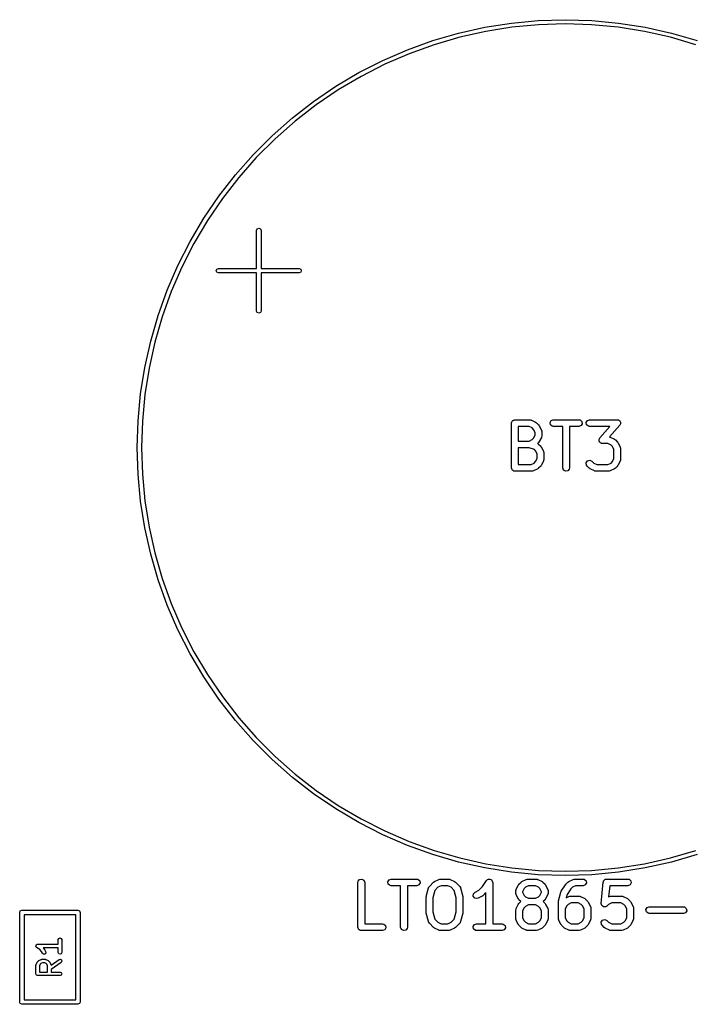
# Model space of a CAD drawing. Extents: x 0.07 to 2.33, y 0.11 to 1.81.
# Tile 6 of 7: x 1.17 to 1.76, y 0.95 to 1.81. Entities that reach past the tile are written whole.
import ezdxf

# ---------------------------------------------------------------- set-up
doc = ezdxf.new("R2010")
doc.units = 0
doc.header["$MEASUREMENT"] = 0
doc.layers.add('BLACK', color=7, linetype='CONTINUOUS')

msp = doc.modelspace()

# ---------------------------------------------------------------- linework, layer by layer
at = {"layer": 'BLACK', "linetype": 'CONTINUOUS'}
for p, q in [((1.5823, 1.80633), (1.60563, 1.81003)), ((1.60563, 1.81003), (1.62915, 1.81225)), ((1.62938, 1.80851), (1.6061, 1.80631)), ((1.62915, 1.81225), (1.65276, 1.81299)), ((1.65276, 1.80925), (1.62938, 1.80851)), ((1.65276, 1.81299), (1.67636, 1.81225)), ((1.67613, 1.80851), (1.65276, 1.80925)), ((1.69941, 1.80631), (1.67613, 1.80851)), ((1.67636, 1.81225), (1.69988, 1.81003)), ((1.69988, 1.81003), (1.72321, 1.80633)), ((1.53657, 1.79459), (1.55925, 1.80118)), ((1.55925, 1.80118), (1.5823, 1.80633)), ((1.58301, 1.80265), (1.56018, 1.79755)), ((1.6061, 1.80631), (1.58301, 1.80265)), ((1.72251, 1.80265), (1.69941, 1.80631)), ((1.74533, 1.79755), (1.72251, 1.80265)), ((1.72321, 1.80633), (1.74626, 1.80118)), ((1.74626, 1.80118), (1.76894, 1.79459)), ((1.51435, 1.78659), (1.53657, 1.79459)), ((1.53773, 1.79103), (1.51573, 1.78311)), ((1.56018, 1.79755), (1.53773, 1.79103)), ((1.76778, 1.79103), (1.74533, 1.79755)), ((1.49267, 1.77721), (1.51435, 1.78659)), ((1.51573, 1.78311), (1.49426, 1.77382)), ((1.47162, 1.76649), (1.49267, 1.77721)), ((1.49426, 1.77382), (1.47343, 1.7632)), ((1.45129, 1.75446), (1.47162, 1.76649)), ((1.47343, 1.7632), (1.4533, 1.7513)), ((1.43176, 1.74119), (1.45129, 1.75446)), ((1.4533, 1.7513), (1.43396, 1.73816)), ((1.41309, 1.72671), (1.43176, 1.74119)), ((1.43396, 1.73816), (1.41548, 1.72382)), ((1.39538, 1.71109), (1.41309, 1.72671)), ((1.41548, 1.72382), (1.39794, 1.70836)), ((1.37868, 1.69439), (1.39538, 1.71109)), ((1.39794, 1.70836), (1.38141, 1.69182)), ((1.36306, 1.67667), (1.37868, 1.69439)), ((1.38141, 1.69182), (1.36594, 1.67428)), ((1.34858, 1.65801), (1.36306, 1.67667)), ((1.36594, 1.67428), (1.35161, 1.6558)), ((1.3353, 1.63847), (1.34858, 1.65801)), ((1.35161, 1.6558), (1.33846, 1.63646)), ((1.32328, 1.61814), (1.3353, 1.63847)), ((1.33846, 1.63646), (1.32656, 1.61634)), ((1.3816, 1.62785), (1.38218, 1.62925)), ((1.3816, 1.59439), (1.3816, 1.62785)), ((1.38218, 1.62925), (1.38357, 1.62982)), ((1.38357, 1.62982), (1.38496, 1.62925)), ((1.38496, 1.62925), (1.38554, 1.62785)), ((1.38554, 1.62785), (1.38554, 1.59439)), ((1.31256, 1.59709), (1.32328, 1.61814)), ((1.32656, 1.61634), (1.31594, 1.5955)), ((1.30317, 1.57542), (1.31256, 1.59709)), ((1.31594, 1.5955), (1.30666, 1.57404)), ((1.34617, 1.59242), (1.34675, 1.59381)), ((1.34675, 1.59103), (1.34617, 1.59242)), ((1.34675, 1.59381), (1.34814, 1.59439)), ((1.34814, 1.59439), (1.3816, 1.59439)), ((1.38554, 1.59439), (1.41901, 1.59439)), ((1.41901, 1.59439), (1.4204, 1.59381)), ((1.4204, 1.59381), (1.42097, 1.59242)), ((1.42097, 1.59242), (1.4204, 1.59103)), ((1.34814, 1.59045), (1.34675, 1.59103)), ((1.3816, 1.59045), (1.34814, 1.59045)), ((1.3816, 1.55699), (1.3816, 1.59045)), ((1.41901, 1.59045), (1.38554, 1.59045)), ((1.38554, 1.59045), (1.38554, 1.55699)), ((1.4204, 1.59103), (1.41901, 1.59045)), ((1.29517, 1.55319), (1.30317, 1.57542)), ((1.30666, 1.57404), (1.29874, 1.55204)), ((1.28858, 1.53051), (1.29517, 1.55319)), ((1.29874, 1.55204), (1.29221, 1.52958)), ((1.38218, 1.5556), (1.3816, 1.55699)), ((1.38357, 1.55502), (1.38218, 1.5556)), ((1.38496, 1.5556), (1.38357, 1.55502)), ((1.38554, 1.55699), (1.38496, 1.5556)), ((1.28343, 1.50746), (1.28858, 1.53051)), ((1.29221, 1.52958), (1.28711, 1.50676)), ((1.27974, 1.48413), (1.28343, 1.50746)), ((1.28711, 1.50676), (1.28345, 1.48366)), ((1.27751, 1.46062), (1.27974, 1.48413)), ((1.28345, 1.48366), (1.28125, 1.46038)), ((1.27677, 1.43701), (1.27751, 1.46062)), ((1.28125, 1.46038), (1.28052, 1.43701)), ((1.60575, 1.45857), (1.60581, 1.45895)), ((1.60575, 1.4192), (1.60575, 1.45857)), ((1.60579, 1.45908), (1.60586, 1.45919)), ((1.60581, 1.45895), (1.60579, 1.45908)), ((1.60586, 1.45919), (1.60592, 1.45958)), ((1.60592, 1.45958), (1.60642, 1.46017)), ((1.60642, 1.46017), (1.6068, 1.46083)), ((1.6068, 1.46083), (1.60705, 1.46092)), ((1.60705, 1.46092), (1.60722, 1.46112)), ((1.60722, 1.46112), (1.60798, 1.46126)), ((1.60798, 1.46126), (1.6087, 1.46152)), ((1.6087, 1.46152), (1.62182, 1.46152)), ((1.61165, 1.45561), (1.61165, 1.44277)), ((1.62113, 1.45561), (1.61165, 1.45561)), ((1.62382, 1.45427), (1.62113, 1.45561)), ((1.62182, 1.46152), (1.62283, 1.46134)), ((1.62283, 1.46134), (1.62297, 1.46123)), ((1.62297, 1.46123), (1.62314, 1.46121)), ((1.62314, 1.46121), (1.62689, 1.45933)), ((1.62502, 1.45307), (1.62382, 1.45427)), ((1.62689, 1.45933), (1.6276, 1.45881)), ((1.6276, 1.45881), (1.62766, 1.45878)), ((1.62766, 1.45878), (1.62953, 1.45691)), ((1.62953, 1.45691), (1.63004, 1.45618)), ((1.63004, 1.45618), (1.63009, 1.45614)), ((1.63009, 1.45614), (1.63196, 1.45239)), ((1.63954, 1.45908), (1.64055, 1.46083)), ((1.63989, 1.45709), (1.63954, 1.45908)), ((1.64143, 1.45579), (1.63989, 1.45709)), ((1.64055, 1.46083), (1.64244, 1.46152)), ((1.64244, 1.45561), (1.64143, 1.45579)), ((1.64244, 1.46152), (1.66494, 1.46152)), ((1.65074, 1.45561), (1.64244, 1.45561)), ((1.65074, 1.4192), (1.65074, 1.45561)), ((1.66494, 1.45561), (1.65665, 1.45561)), ((1.65665, 1.45561), (1.65665, 1.4192)), ((1.66494, 1.46152), (1.66595, 1.46134)), ((1.66684, 1.45631), (1.66494, 1.45561)), ((1.66595, 1.46134), (1.6675, 1.46004)), ((1.66785, 1.45805), (1.66684, 1.45631)), ((1.6675, 1.46004), (1.66785, 1.45805)), ((1.67141, 1.45908), (1.67242, 1.46083)), ((1.67176, 1.45709), (1.67141, 1.45908)), ((1.67331, 1.45579), (1.67176, 1.45709)), ((1.67242, 1.46083), (1.67432, 1.46152)), ((1.67432, 1.45561), (1.67331, 1.45579)), ((1.67432, 1.46152), (1.69869, 1.46152)), ((1.69218, 1.45561), (1.67432, 1.45561)), ((1.68334, 1.44551), (1.69218, 1.45561)), ((1.70091, 1.45662), (1.69195, 1.44639)), ((1.69869, 1.46152), (1.69912, 1.46144)), ((1.69912, 1.46144), (1.69926, 1.46146)), ((1.69926, 1.46146), (1.69937, 1.4614)), ((1.69937, 1.4614), (1.6997, 1.46134)), ((1.6997, 1.46134), (1.70031, 1.46083)), ((1.70031, 1.46083), (1.70099, 1.46042)), ((1.7012, 1.45737), (1.70091, 1.45662)), ((1.70099, 1.46042), (1.70106, 1.4602)), ((1.70106, 1.4602), (1.70124, 1.46004)), ((1.7016, 1.45805), (1.7012, 1.45737)), ((1.70124, 1.46004), (1.70138, 1.45926)), ((1.70138, 1.45926), (1.70164, 1.45851)), ((1.70164, 1.45851), (1.70155, 1.45829)), ((1.70155, 1.45829), (1.7016, 1.45805)), ((1.62382, 1.44412), (1.62502, 1.44532)), ((1.62637, 1.45037), (1.62502, 1.45307)), ((1.62502, 1.44532), (1.62637, 1.44802)), ((1.62637, 1.44802), (1.62637, 1.45037)), ((1.63196, 1.446), (1.63009, 1.44225)), ((1.63196, 1.45239), (1.63225, 1.45141)), ((1.63198, 1.44617), (1.63196, 1.446)), ((1.6321, 1.44631), (1.63198, 1.44617)), ((1.63227, 1.44732), (1.6321, 1.44631)), ((1.63225, 1.45141), (1.63221, 1.45123)), ((1.63221, 1.45123), (1.63227, 1.45107)), ((1.63227, 1.45107), (1.63227, 1.44732)), ((1.68266, 1.44408), (1.68305, 1.44477)), ((1.68305, 1.44477), (1.68334, 1.44551)), ((1.69195, 1.44639), (1.6922, 1.44634)), ((1.6922, 1.44634), (1.69233, 1.44623)), ((1.69233, 1.44623), (1.69251, 1.44621)), ((1.69251, 1.44621), (1.69626, 1.44434)), ((1.27751, 1.4134), (1.27677, 1.43701)), ((1.28052, 1.43701), (1.28125, 1.41363)), ((1.61165, 1.44277), (1.62113, 1.44277)), ((1.61165, 1.43687), (1.61165, 1.42215)), ((1.62134, 1.43687), (1.61165, 1.43687)), ((1.62113, 1.44277), (1.62382, 1.44412)), ((1.62585, 1.43536), (1.62134, 1.43687)), ((1.62953, 1.44148), (1.62865, 1.4406)), ((1.62865, 1.4406), (1.62928, 1.44026)), ((1.62928, 1.44026), (1.62937, 1.44011)), ((1.62937, 1.44011), (1.62953, 1.44003)), ((1.62956, 1.44154), (1.62953, 1.44148)), ((1.62953, 1.44003), (1.63141, 1.43816)), ((1.63009, 1.44225), (1.62956, 1.44154)), ((1.63141, 1.43816), (1.63192, 1.43744)), ((1.63192, 1.43744), (1.63196, 1.43739)), ((1.63196, 1.43739), (1.63384, 1.43364)), ((1.68261, 1.44363), (1.6827, 1.44385)), ((1.68287, 1.44288), (1.68261, 1.44363)), ((1.6827, 1.44385), (1.68266, 1.44408)), ((1.68301, 1.44209), (1.68287, 1.44288)), ((1.68319, 1.44194), (1.68301, 1.44209)), ((1.68326, 1.44172), (1.68319, 1.44194)), ((1.68394, 1.44131), (1.68326, 1.44172)), ((1.68455, 1.44079), (1.68394, 1.44131)), ((1.68489, 1.44074), (1.68455, 1.44079)), ((1.68499, 1.44067), (1.68489, 1.44074)), ((1.68513, 1.44069), (1.68499, 1.44067)), ((1.68556, 1.44062), (1.68513, 1.44069)), ((1.69049, 1.44062), (1.68556, 1.44062)), ((1.69319, 1.43927), (1.69049, 1.44062)), ((1.69439, 1.43807), (1.69319, 1.43927)), ((1.69573, 1.43537), (1.69439, 1.43807)), ((1.69626, 1.44434), (1.69697, 1.44381)), ((1.69697, 1.44381), (1.69703, 1.44378)), ((1.69703, 1.44378), (1.6989, 1.44191)), ((1.6989, 1.44191), (1.69941, 1.44118)), ((1.69941, 1.44118), (1.69945, 1.44114)), ((1.69945, 1.44114), (1.70133, 1.43739)), ((1.70133, 1.43739), (1.70162, 1.43641)), ((1.70162, 1.43641), (1.70158, 1.43624)), ((1.70158, 1.43624), (1.70164, 1.43607)), ((1.70164, 1.43607), (1.70164, 1.4267)), ((1.62689, 1.43432), (1.62585, 1.43536)), ((1.62824, 1.43162), (1.62689, 1.43432)), ((1.62689, 1.4247), (1.62824, 1.42739)), ((1.62824, 1.42739), (1.62824, 1.43162)), ((1.63384, 1.43364), (1.63413, 1.43266)), ((1.63413, 1.43266), (1.63409, 1.43249)), ((1.63409, 1.43249), (1.63415, 1.43232)), ((1.63415, 1.43232), (1.63415, 1.4267)), ((1.69439, 1.4247), (1.69573, 1.42739)), ((1.69573, 1.42739), (1.69573, 1.43537)), ((1.60601, 1.41848), (1.60575, 1.4192)), ((1.61165, 1.42215), (1.623, 1.42215)), ((1.623, 1.42215), (1.6257, 1.4235)), ((1.6257, 1.4235), (1.62689, 1.4247)), ((1.62953, 1.41898), (1.62881, 1.41848)), ((1.63141, 1.42086), (1.62953, 1.41898)), ((1.63144, 1.42092), (1.63141, 1.42086)), ((1.63196, 1.42163), (1.63144, 1.42092)), ((1.63384, 1.42538), (1.63196, 1.42163)), ((1.63386, 1.42555), (1.63384, 1.42538)), ((1.63397, 1.42569), (1.63386, 1.42555)), ((1.63415, 1.4267), (1.63397, 1.42569)), ((1.65143, 1.4173), (1.65074, 1.4192)), ((1.65665, 1.4192), (1.65647, 1.41819)), ((1.67146, 1.42371), (1.67262, 1.42537)), ((1.67164, 1.4217), (1.67146, 1.42371)), ((1.67223, 1.42086), (1.67164, 1.4217)), ((1.6741, 1.41898), (1.67223, 1.42086)), ((1.67262, 1.42537), (1.67457, 1.42589)), ((1.67416, 1.41896), (1.6741, 1.41898)), ((1.67487, 1.41843), (1.67416, 1.41896)), ((1.67457, 1.42589), (1.6764, 1.42504)), ((1.6764, 1.42504), (1.67794, 1.4235)), ((1.67794, 1.4235), (1.68064, 1.42215)), ((1.68064, 1.42215), (1.69049, 1.42215)), ((1.69049, 1.42215), (1.69319, 1.4235)), ((1.69319, 1.4235), (1.69439, 1.4247)), ((1.69703, 1.41898), (1.6963, 1.41848)), ((1.6989, 1.42086), (1.69703, 1.41898)), ((1.69893, 1.42092), (1.6989, 1.42086)), ((1.69945, 1.42163), (1.69893, 1.42092)), ((1.70133, 1.42538), (1.69945, 1.42163)), ((1.70135, 1.42555), (1.70133, 1.42538)), ((1.70146, 1.42569), (1.70135, 1.42555)), ((1.70164, 1.4267), (1.70146, 1.42569)), ((1.27974, 1.38988), (1.27751, 1.4134)), ((1.28125, 1.41363), (1.28345, 1.39035)), ((1.60614, 1.41772), (1.60601, 1.41848)), ((1.60635, 1.41755), (1.60614, 1.41772)), ((1.60644, 1.4173), (1.60635, 1.41755)), ((1.6071, 1.41692), (1.60644, 1.4173)), ((1.60769, 1.41642), (1.6071, 1.41692)), ((1.60807, 1.41636), (1.60769, 1.41642)), ((1.60819, 1.41629), (1.60807, 1.41636)), ((1.60832, 1.41631), (1.60819, 1.41629)), ((1.6087, 1.41624), (1.60832, 1.41631)), ((1.6237, 1.41624), (1.6087, 1.41624)), ((1.62386, 1.41631), (1.6237, 1.41624)), ((1.62403, 1.41626), (1.62386, 1.41631)), ((1.62502, 1.41656), (1.62403, 1.41626)), ((1.62877, 1.41843), (1.62502, 1.41656)), ((1.62881, 1.41848), (1.62877, 1.41843)), ((1.65318, 1.41629), (1.65143, 1.4173)), ((1.65517, 1.41664), (1.65318, 1.41629)), ((1.65647, 1.41819), (1.65517, 1.41664)), ((1.67862, 1.41656), (1.67487, 1.41843)), ((1.67879, 1.41654), (1.67862, 1.41656)), ((1.67893, 1.41642), (1.67879, 1.41654)), ((1.67994, 1.41624), (1.67893, 1.41642)), ((1.69119, 1.41624), (1.67994, 1.41624)), ((1.69135, 1.41631), (1.69119, 1.41624)), ((1.69153, 1.41626), (1.69135, 1.41631)), ((1.69251, 1.41656), (1.69153, 1.41626)), ((1.69626, 1.41843), (1.69251, 1.41656)), ((1.6963, 1.41848), (1.69626, 1.41843)), ((1.28343, 1.36656), (1.27974, 1.38988)), ((1.28345, 1.39035), (1.28711, 1.36726)), ((1.28711, 1.36726), (1.29221, 1.34444)), ((1.28858, 1.3435), (1.28343, 1.36656)), ((1.29517, 1.32082), (1.28858, 1.3435)), ((1.29221, 1.34444), (1.29874, 1.32198)), ((1.30317, 1.2986), (1.29517, 1.32082)), ((1.29874, 1.32198), (1.30666, 1.29998)), ((1.31256, 1.27692), (1.30317, 1.2986)), ((1.30666, 1.29998), (1.31594, 1.27852)), ((1.32328, 1.25588), (1.31256, 1.27692)), ((1.31594, 1.27852), (1.32656, 1.25768)), ((1.3353, 1.23555), (1.32328, 1.25588)), ((1.32656, 1.25768), (1.33846, 1.23755)), ((1.33846, 1.23755), (1.35161, 1.21821)), ((1.34858, 1.21601), (1.3353, 1.23555)), ((1.36306, 1.19735), (1.34858, 1.21601)), ((1.35161, 1.21821), (1.36594, 1.19973)), ((1.37868, 1.17963), (1.36306, 1.19735)), ((1.36594, 1.19973), (1.38141, 1.18219)), ((1.39538, 1.16293), (1.37868, 1.17963)), ((1.38141, 1.18219), (1.39794, 1.16566)), ((1.41309, 1.14731), (1.39538, 1.16293)), ((1.39794, 1.16566), (1.41548, 1.15019)), ((1.43176, 1.13283), (1.41309, 1.14731)), ((1.41548, 1.15019), (1.43396, 1.13586)), ((1.43396, 1.13586), (1.4533, 1.12272)), ((1.45129, 1.11955), (1.43176, 1.13283)), ((1.47162, 1.10753), (1.45129, 1.11955)), ((1.4533, 1.12272), (1.47343, 1.11081)), ((1.49267, 1.09681), (1.47162, 1.10753)), ((1.47343, 1.11081), (1.49426, 1.1002)), ((1.49426, 1.1002), (1.51573, 1.09091)), ((1.51435, 1.08743), (1.49267, 1.09681)), ((1.51573, 1.09091), (1.53773, 1.08299)), ((1.53657, 1.07943), (1.51435, 1.08743)), ((1.53773, 1.08299), (1.56018, 1.07646)), ((1.74533, 1.07646), (1.76778, 1.08299)), ((1.55925, 1.07284), (1.53657, 1.07943)), ((1.5823, 1.06768), (1.55925, 1.07284)), ((1.56018, 1.07646), (1.58301, 1.07136)), ((1.72251, 1.07136), (1.74533, 1.07646)), ((1.74626, 1.07284), (1.72321, 1.06768)), ((1.76894, 1.07943), (1.74626, 1.07284)), ((1.60563, 1.06399), (1.5823, 1.06768)), ((1.58301, 1.07136), (1.6061, 1.0677)), ((1.6061, 1.0677), (1.62938, 1.0655)), ((1.62938, 1.0655), (1.65276, 1.06477)), ((1.65276, 1.06477), (1.67613, 1.0655)), ((1.67613, 1.0655), (1.69941, 1.0677)), ((1.69941, 1.0677), (1.72251, 1.07136)), ((1.72321, 1.06768), (1.69988, 1.06399)), ((1.47076, 1.05502), (1.47094, 1.05603)), ((1.47094, 1.05603), (1.47224, 1.05758)), ((1.47224, 1.05758), (1.47423, 1.05793)), ((1.47423, 1.05793), (1.47598, 1.05692)), ((1.47598, 1.05692), (1.47667, 1.05502)), ((1.49705, 1.05554), (1.49806, 1.05729)), ((1.49741, 1.05355), (1.49705, 1.05554)), ((1.49806, 1.05729), (1.49996, 1.05798)), ((1.49996, 1.05798), (1.52246, 1.05798)), ((1.52246, 1.05798), (1.52347, 1.0578)), ((1.52347, 1.0578), (1.52502, 1.0565)), ((1.52502, 1.0565), (1.52537, 1.05451)), ((1.53724, 1.05524), (1.53797, 1.05574)), ((1.53797, 1.05574), (1.53801, 1.05579)), ((1.53801, 1.05579), (1.54176, 1.05767)), ((1.54176, 1.05767), (1.54274, 1.05796)), ((1.54274, 1.05796), (1.54292, 1.05792)), ((1.54292, 1.05792), (1.54308, 1.05798)), ((1.54308, 1.05798), (1.55058, 1.05798)), ((1.55058, 1.05798), (1.55159, 1.0578)), ((1.55159, 1.0578), (1.55173, 1.05769)), ((1.55173, 1.05769), (1.5519, 1.05767)), ((1.5519, 1.05767), (1.55565, 1.05579)), ((1.55565, 1.05579), (1.55636, 1.05526)), ((1.58016, 1.05128), (1.58374, 1.05666)), ((1.58374, 1.05666), (1.58445, 1.0574)), ((1.58445, 1.0574), (1.58462, 1.05745)), ((1.58462, 1.05745), (1.58473, 1.05758)), ((1.58473, 1.05758), (1.58557, 1.05773)), ((1.58557, 1.05773), (1.58639, 1.05797)), ((1.58639, 1.05797), (1.58655, 1.0579)), ((1.58655, 1.0579), (1.58671, 1.05793)), ((1.58671, 1.05793), (1.58746, 1.0575)), ((1.58746, 1.0575), (1.58824, 1.05716)), ((1.58824, 1.05716), (1.58832, 1.05701)), ((1.58832, 1.05701), (1.58846, 1.05692)), ((1.58846, 1.05692), (1.58876, 1.05612)), ((1.58876, 1.05612), (1.58914, 1.05535)), ((1.62915, 1.06177), (1.60563, 1.06399)), ((1.61411, 1.05524), (1.61483, 1.05574)), ((1.61483, 1.05574), (1.61488, 1.05579)), ((1.61488, 1.05579), (1.61863, 1.05767)), ((1.61863, 1.05767), (1.61961, 1.05796)), ((1.61961, 1.05796), (1.61978, 1.05792)), ((1.61978, 1.05792), (1.61995, 1.05798)), ((1.61995, 1.05798), (1.62745, 1.05798)), ((1.62745, 1.05798), (1.62846, 1.0578)), ((1.62846, 1.0578), (1.62859, 1.05769)), ((1.62859, 1.05769), (1.62877, 1.05767)), ((1.62877, 1.05767), (1.63252, 1.05579)), ((1.65276, 1.06102), (1.62915, 1.06177)), ((1.63252, 1.05579), (1.63323, 1.05526)), ((1.67636, 1.06177), (1.65276, 1.06102)), ((1.65535, 1.05524), (1.65608, 1.05574)), ((1.65608, 1.05574), (1.65612, 1.05579)), ((1.65612, 1.05579), (1.65987, 1.05767)), ((1.65987, 1.05767), (1.66085, 1.05796)), ((1.66085, 1.05796), (1.66103, 1.05792)), ((1.66103, 1.05792), (1.66119, 1.05798)), ((1.66119, 1.05798), (1.66869, 1.05798)), ((1.66869, 1.05798), (1.6697, 1.0578)), ((1.6697, 1.0578), (1.67125, 1.0565)), ((1.67125, 1.0565), (1.6716, 1.05451)), ((1.69988, 1.06399), (1.67636, 1.06177)), ((1.68638, 1.05532), (1.68642, 1.05547)), ((1.68641, 1.05554), (1.68647, 1.05564)), ((1.68642, 1.05547), (1.68641, 1.05554)), ((1.68647, 1.05564), (1.68665, 1.05631)), ((1.68665, 1.05631), (1.6871, 1.05674)), ((1.6871, 1.05674), (1.68742, 1.05729)), ((1.68742, 1.05729), (1.6878, 1.05743)), ((1.6878, 1.05743), (1.6881, 1.05772)), ((1.6881, 1.05772), (1.68872, 1.05776)), ((1.68872, 1.05776), (1.68931, 1.05798)), ((1.68931, 1.05798), (1.70806, 1.05798)), ((1.70806, 1.05798), (1.70907, 1.0578)), ((1.70907, 1.0578), (1.71062, 1.0565)), ((1.71062, 1.0565), (1.71097, 1.05451)), ((1.47076, 1.01565), (1.47076, 1.05502)), ((1.47667, 1.05502), (1.47667, 1.01861)), ((1.49895, 1.05225), (1.49741, 1.05355)), ((1.49996, 1.05207), (1.49895, 1.05225)), ((1.50826, 1.05207), (1.49996, 1.05207)), ((1.50826, 1.01565), (1.50826, 1.05207)), ((1.52246, 1.05207), (1.51416, 1.05207)), ((1.51416, 1.05207), (1.51416, 1.01565)), ((1.52436, 1.05276), (1.52246, 1.05207)), ((1.52537, 1.05451), (1.52436, 1.05276)), ((1.53084, 1.04262), (1.53272, 1.05012)), ((1.53272, 1.05012), (1.53314, 1.05105)), ((1.53314, 1.05105), (1.53337, 1.05122)), ((1.53337, 1.05122), (1.5335, 1.05149)), ((1.5335, 1.05149), (1.53724, 1.05524)), ((1.53825, 1.04789), (1.53666, 1.04154)), ((1.54108, 1.05072), (1.53825, 1.04789)), ((1.54378, 1.05207), (1.54108, 1.05072)), ((1.54988, 1.05207), (1.54378, 1.05207)), ((1.55258, 1.05072), (1.54988, 1.05207)), ((1.55541, 1.04789), (1.55258, 1.05072)), ((1.557, 1.04154), (1.55541, 1.04789)), ((1.55636, 1.05526), (1.55642, 1.05524)), ((1.55642, 1.05524), (1.56017, 1.05149)), ((1.56017, 1.05149), (1.56076, 1.05065)), ((1.56076, 1.05065), (1.56078, 1.05036)), ((1.56078, 1.05036), (1.56094, 1.05012)), ((1.56094, 1.05012), (1.56282, 1.04262)), ((1.57363, 1.04642), (1.57695, 1.04808)), ((1.57695, 1.04808), (1.58016, 1.05128)), ((1.58914, 1.05535), (1.5891, 1.05518)), ((1.5891, 1.05518), (1.58915, 1.05502)), ((1.58915, 1.05502), (1.58915, 1.01861)), ((1.6095, 1.04753), (1.60967, 1.04854)), ((1.6095, 1.04565), (1.6095, 1.04753)), ((1.60967, 1.04854), (1.60979, 1.04867)), ((1.60979, 1.04867), (1.60981, 1.04885)), ((1.60981, 1.04885), (1.61168, 1.0526)), ((1.61168, 1.0526), (1.61221, 1.0533)), ((1.61221, 1.0533), (1.61224, 1.05336)), ((1.61224, 1.05336), (1.61411, 1.05524)), ((1.61675, 1.04953), (1.6154, 1.04683)), ((1.6154, 1.04683), (1.6154, 1.04635)), ((1.61795, 1.05072), (1.61675, 1.04953)), ((1.62064, 1.05207), (1.61795, 1.05072)), ((1.62675, 1.05207), (1.62064, 1.05207)), ((1.62945, 1.05072), (1.62675, 1.05207)), ((1.63064, 1.04953), (1.62945, 1.05072)), ((1.63199, 1.04683), (1.63064, 1.04953)), ((1.63199, 1.04635), (1.63199, 1.04683)), ((1.63323, 1.05526), (1.63328, 1.05524)), ((1.63328, 1.05524), (1.63516, 1.05336)), ((1.63516, 1.05336), (1.63567, 1.05264)), ((1.63567, 1.05264), (1.63571, 1.0526)), ((1.63571, 1.0526), (1.63759, 1.04885)), ((1.63759, 1.04885), (1.63788, 1.04786)), ((1.63788, 1.04786), (1.63784, 1.04769)), ((1.63784, 1.04769), (1.6379, 1.04753)), ((1.6379, 1.04753), (1.6379, 1.04565)), ((1.64895, 1.04637), (1.64936, 1.04727)), ((1.64936, 1.04729), (1.65311, 1.05291)), ((1.64936, 1.04727), (1.64936, 1.04729)), ((1.65311, 1.05291), (1.65342, 1.05324)), ((1.65342, 1.05324), (1.65348, 1.05336)), ((1.65348, 1.05336), (1.65535, 1.05524)), ((1.65786, 1.04939), (1.65456, 1.04444)), ((1.65919, 1.05072), (1.65786, 1.04939)), ((1.66189, 1.05207), (1.65919, 1.05072)), ((1.66869, 1.05207), (1.66189, 1.05207)), ((1.67059, 1.05276), (1.66869, 1.05207)), ((1.6716, 1.05451), (1.67059, 1.05276)), ((1.6845, 1.03657), (1.68638, 1.05532)), ((1.69199, 1.05207), (1.69101, 1.0423)), ((1.70806, 1.05207), (1.69199, 1.05207)), ((1.70996, 1.05276), (1.70806, 1.05207)), ((1.71097, 1.05451), (1.70996, 1.05276)), ((1.53076, 1.0419), (1.53086, 1.04248)), ((1.53076, 1.02878), (1.53076, 1.0419)), ((1.53086, 1.04248), (1.53084, 1.04262)), ((1.53666, 1.04154), (1.53666, 1.02914)), ((1.557, 1.02914), (1.557, 1.04154)), ((1.56282, 1.04262), (1.56286, 1.04203)), ((1.56286, 1.04203), (1.56291, 1.0419)), ((1.56291, 1.0419), (1.56291, 1.02878)), ((1.57212, 1.04293), (1.57224, 1.04495)), ((1.57333, 1.04131), (1.57212, 1.04293)), ((1.57224, 1.04495), (1.57363, 1.04642)), ((1.57529, 1.04084), (1.57333, 1.04131)), ((1.57627, 1.04113), (1.57529, 1.04084)), ((1.58002, 1.04301), (1.57627, 1.04113)), ((1.58007, 1.04306), (1.58002, 1.04301)), ((1.58079, 1.04356), (1.58007, 1.04306)), ((1.58325, 1.04602), (1.58079, 1.04356)), ((1.58325, 1.01861), (1.58325, 1.04602)), ((1.60956, 1.04548), (1.6095, 1.04565)), ((1.60952, 1.04531), (1.60956, 1.04548)), ((1.60981, 1.04433), (1.60952, 1.04531)), ((1.61168, 1.04058), (1.60981, 1.04433)), ((1.61173, 1.04054), (1.61168, 1.04058)), ((1.61224, 1.03981), (1.61173, 1.04054)), ((1.6139, 1.03815), (1.61224, 1.03981)), ((1.61224, 1.03649), (1.6139, 1.03815)), ((1.6154, 1.04635), (1.61675, 1.04365)), ((1.61675, 1.04365), (1.61795, 1.04245)), ((1.61795, 1.04245), (1.62064, 1.0411)), ((1.62064, 1.0411), (1.62675, 1.0411)), ((1.62675, 1.0411), (1.62945, 1.04245)), ((1.62945, 1.04245), (1.63064, 1.04365)), ((1.63064, 1.04365), (1.63199, 1.04635)), ((1.63516, 1.03981), (1.6335, 1.03815)), ((1.6335, 1.03815), (1.63516, 1.03649)), ((1.63519, 1.03987), (1.63516, 1.03981)), ((1.63571, 1.04058), (1.63519, 1.03987)), ((1.63759, 1.04433), (1.63571, 1.04058)), ((1.63761, 1.04451), (1.63759, 1.04433)), ((1.63772, 1.04464), (1.63761, 1.04451)), ((1.6379, 1.04565), (1.63772, 1.04464)), ((1.64699, 1.03815), (1.64709, 1.03873)), ((1.64699, 1.02315), (1.64699, 1.03815)), ((1.64708, 1.03887), (1.64895, 1.04637)), ((1.64709, 1.03873), (1.64708, 1.03887)), ((1.65456, 1.04444), (1.65383, 1.04152)), ((1.65383, 1.04152), (1.65612, 1.04267)), ((1.65612, 1.04267), (1.65711, 1.04296)), ((1.65711, 1.04296), (1.65728, 1.04292)), ((1.65728, 1.04292), (1.65744, 1.04298)), ((1.65744, 1.04298), (1.66494, 1.04298)), ((1.66494, 1.04298), (1.66595, 1.0428)), ((1.66595, 1.0428), (1.66609, 1.04269)), ((1.66609, 1.04269), (1.66626, 1.04267)), ((1.66626, 1.04267), (1.67001, 1.04079)), ((1.67001, 1.04079), (1.67072, 1.04027)), ((1.67072, 1.04027), (1.67078, 1.04024)), ((1.67078, 1.04024), (1.67265, 1.03836)), ((1.67265, 1.03836), (1.67316, 1.03764)), ((1.69101, 1.0423), (1.69174, 1.04267)), ((1.69174, 1.04267), (1.69273, 1.04296)), ((1.69273, 1.04296), (1.6929, 1.04292)), ((1.6929, 1.04292), (1.69306, 1.04298)), ((1.69306, 1.04298), (1.70244, 1.04298)), ((1.70244, 1.04298), (1.70345, 1.0428)), ((1.70345, 1.0428), (1.70358, 1.04269)), ((1.70358, 1.04269), (1.70376, 1.04267)), ((1.70376, 1.04267), (1.70751, 1.04079)), ((1.70751, 1.04079), (1.70822, 1.04027)), ((1.70822, 1.04027), (1.70827, 1.04024)), ((1.70827, 1.04024), (1.71015, 1.03836)), ((1.71015, 1.03836), (1.71066, 1.03764)), ((1.17343, 1.02862), (1.174, 1.03001)), ((1.174, 1.03001), (1.17539, 1.03059)), ((1.17539, 1.03059), (1.22461, 1.03059)), ((1.22461, 1.03059), (1.226, 1.03001)), ((1.226, 1.03001), (1.22657, 1.02862)), ((1.6095, 1.03065), (1.60967, 1.03166)), ((1.6095, 1.02315), (1.6095, 1.03065)), ((1.60967, 1.03166), (1.60979, 1.0318)), ((1.60979, 1.0318), (1.60981, 1.03197)), ((1.60981, 1.03197), (1.61168, 1.03572)), ((1.61168, 1.03572), (1.61221, 1.03643)), ((1.61221, 1.03643), (1.61224, 1.03649)), ((1.61675, 1.03265), (1.6154, 1.02996)), ((1.6154, 1.02996), (1.6154, 1.02385)), ((1.61795, 1.03385), (1.61675, 1.03265)), ((1.62064, 1.0352), (1.61795, 1.03385)), ((1.62675, 1.0352), (1.62064, 1.0352)), ((1.62945, 1.03385), (1.62675, 1.0352)), ((1.63064, 1.03265), (1.62945, 1.03385)), ((1.63199, 1.02996), (1.63064, 1.03265)), ((1.63199, 1.02385), (1.63199, 1.02996)), ((1.63516, 1.03649), (1.63567, 1.03577)), ((1.63567, 1.03577), (1.63571, 1.03572)), ((1.63571, 1.03572), (1.63759, 1.03197)), ((1.63759, 1.03197), (1.63788, 1.03099)), ((1.63788, 1.03099), (1.63784, 1.03082)), ((1.63784, 1.03082), (1.6379, 1.03065)), ((1.6379, 1.03065), (1.6379, 1.02315)), ((1.65425, 1.03453), (1.6529, 1.03183)), ((1.6529, 1.03183), (1.6529, 1.02385)), ((1.65544, 1.03572), (1.65425, 1.03453)), ((1.65814, 1.03707), (1.65544, 1.03572)), ((1.66424, 1.03707), (1.65814, 1.03707)), ((1.66694, 1.03572), (1.66424, 1.03707)), ((1.66814, 1.03453), (1.66694, 1.03572)), ((1.66949, 1.03183), (1.66814, 1.03453)), ((1.66949, 1.02385), (1.66949, 1.03183)), ((1.67316, 1.03764), (1.67321, 1.0376)), ((1.67321, 1.0376), (1.67508, 1.03385)), ((1.67508, 1.03385), (1.67537, 1.03286)), ((1.67537, 1.03286), (1.67533, 1.03269)), ((1.67533, 1.03269), (1.67539, 1.03253)), ((1.67539, 1.03253), (1.67539, 1.02315)), ((1.68451, 1.03655), (1.6845, 1.03657)), ((1.6845, 1.03653), (1.68451, 1.03655)), ((1.68475, 1.03557), (1.6845, 1.03653)), ((1.685, 1.03461), (1.68475, 1.03557)), ((1.68502, 1.0346), (1.685, 1.03461)), ((1.68502, 1.03458), (1.68502, 1.0346)), ((1.68583, 1.03401), (1.68502, 1.03458)), ((1.68664, 1.03343), (1.68583, 1.03401)), ((1.68666, 1.03344), (1.68664, 1.03343)), ((1.68667, 1.03342), (1.68666, 1.03344)), ((1.68766, 1.03351), (1.68667, 1.03342)), ((1.68865, 1.03359), (1.68766, 1.03351)), ((1.68867, 1.0336), (1.68865, 1.03359)), ((1.68869, 1.0336), (1.68867, 1.0336)), ((1.68953, 1.03419), (1.68869, 1.0336)), ((1.69106, 1.03572), (1.68953, 1.03419)), ((1.69376, 1.03707), (1.69106, 1.03572)), ((1.70174, 1.03707), (1.69376, 1.03707)), ((1.70444, 1.03572), (1.70174, 1.03707)), ((1.70563, 1.03453), (1.70444, 1.03572)), ((1.70698, 1.03183), (1.70563, 1.03453)), ((1.70698, 1.02385), (1.70698, 1.03183)), ((1.71066, 1.03764), (1.7107, 1.0376)), ((1.7107, 1.0376), (1.71258, 1.03385)), ((1.71258, 1.03385), (1.71287, 1.03286)), ((1.71287, 1.03286), (1.71283, 1.03269)), ((1.71283, 1.03269), (1.71289, 1.03253)), ((1.71289, 1.03253), (1.71289, 1.02315)), ((1.7239, 1.03117), (1.72491, 1.03291)), ((1.72425, 1.02918), (1.7239, 1.03117)), ((1.72491, 1.03291), (1.72681, 1.03361)), ((1.72681, 1.03361), (1.75681, 1.03361)), ((1.75681, 1.03361), (1.75782, 1.03343)), ((1.75782, 1.03343), (1.75936, 1.03213)), ((1.75971, 1.03014), (1.7587, 1.02839)), ((1.75936, 1.03213), (1.75971, 1.03014)), ((1.17343, 0.949882), (1.17343, 1.02862)), ((1.17736, 1.02665), (1.17736, 0.95185)), ((1.22264, 1.02665), (1.17736, 1.02665)), ((1.22264, 0.95185), (1.22264, 1.02665)), ((1.22657, 1.02862), (1.22657, 0.949882)), ((1.5308, 1.02865), (1.53076, 1.02878)), ((1.53084, 1.02806), (1.5308, 1.02865)), ((1.53272, 1.02056), (1.53084, 1.02806)), ((1.53666, 1.02914), (1.53825, 1.02279)), ((1.53825, 1.02279), (1.54108, 1.01996)), ((1.55258, 1.01996), (1.55541, 1.02279)), ((1.55541, 1.02279), (1.557, 1.02914)), ((1.56282, 1.02806), (1.56094, 1.02056)), ((1.56291, 1.02878), (1.56281, 1.0282)), ((1.56281, 1.0282), (1.56282, 1.02806)), ((1.60956, 1.02299), (1.6095, 1.02315)), ((1.60952, 1.02282), (1.60956, 1.02299)), ((1.60981, 1.02183), (1.60952, 1.02282)), ((1.61168, 1.01808), (1.60981, 1.02183)), ((1.6154, 1.02385), (1.61675, 1.02115)), ((1.61675, 1.02115), (1.61795, 1.01996)), ((1.62945, 1.01996), (1.63064, 1.02115)), ((1.63064, 1.02115), (1.63199, 1.02385)), ((1.63759, 1.02183), (1.63571, 1.01808)), ((1.63761, 1.02201), (1.63759, 1.02183)), ((1.63772, 1.02214), (1.63761, 1.02201)), ((1.6379, 1.02315), (1.63772, 1.02214)), ((1.64705, 1.02299), (1.64699, 1.02315)), ((1.64701, 1.02282), (1.64705, 1.02299)), ((1.6473, 1.02183), (1.64701, 1.02282)), ((1.64918, 1.01808), (1.6473, 1.02183)), ((1.6529, 1.02385), (1.65425, 1.02115)), ((1.65425, 1.02115), (1.65544, 1.01996)), ((1.66694, 1.01996), (1.66814, 1.02115)), ((1.66814, 1.02115), (1.66949, 1.02385)), ((1.67508, 1.02183), (1.67321, 1.01808)), ((1.6751, 1.02201), (1.67508, 1.02183)), ((1.67522, 1.02214), (1.6751, 1.02201)), ((1.67539, 1.02315), (1.67522, 1.02214)), ((1.68459, 1.02017), (1.68575, 1.02182)), ((1.68575, 1.02182), (1.6877, 1.02235)), ((1.6877, 1.02235), (1.68953, 1.02149)), ((1.68953, 1.02149), (1.69106, 1.01996)), ((1.70444, 1.01996), (1.70563, 1.02115)), ((1.70563, 1.02115), (1.70698, 1.02385)), ((1.71258, 1.02183), (1.7107, 1.01808)), ((1.7126, 1.02201), (1.71258, 1.02183)), ((1.71271, 1.02214), (1.7126, 1.02201)), ((1.71289, 1.02315), (1.71271, 1.02214)), ((1.7258, 1.02788), (1.72425, 1.02918)), ((1.72681, 1.0277), (1.7258, 1.02788)), ((1.75681, 1.0277), (1.72681, 1.0277)), ((1.7587, 1.02839), (1.75681, 1.0277)), ((1.47103, 1.01493), (1.47076, 1.01565)), ((1.47116, 1.01418), (1.47103, 1.01493)), ((1.47136, 1.01401), (1.47116, 1.01418)), ((1.47145, 1.01376), (1.47136, 1.01401)), ((1.47212, 1.01337), (1.47145, 1.01376)), ((1.47271, 1.01288), (1.47212, 1.01337)), ((1.47309, 1.01281), (1.47271, 1.01288)), ((1.4732, 1.01275), (1.47309, 1.01281)), ((1.47333, 1.01277), (1.4732, 1.01275)), ((1.47372, 1.0127), (1.47333, 1.01277)), ((1.49246, 1.0127), (1.47372, 1.0127)), ((1.47667, 1.01861), (1.49246, 1.01861)), ((1.49246, 1.01861), (1.49347, 1.01843)), ((1.49436, 1.01339), (1.49246, 1.0127)), ((1.49347, 1.01843), (1.49502, 1.01713)), ((1.49537, 1.01514), (1.49436, 1.01339)), ((1.49502, 1.01713), (1.49537, 1.01514)), ((1.50895, 1.01376), (1.50826, 1.01565)), ((1.5107, 1.01275), (1.50895, 1.01376)), ((1.51269, 1.0131), (1.5107, 1.01275)), ((1.51399, 1.01464), (1.51269, 1.0131)), ((1.51416, 1.01565), (1.51399, 1.01464)), ((1.53288, 1.02032), (1.53272, 1.02056)), ((1.53291, 1.02003), (1.53288, 1.02032)), ((1.5335, 1.01919), (1.53291, 1.02003)), ((1.53724, 1.01544), (1.5335, 1.01919)), ((1.5373, 1.01541), (1.53724, 1.01544)), ((1.53801, 1.01489), (1.5373, 1.01541)), ((1.54176, 1.01301), (1.53801, 1.01489)), ((1.54108, 1.01996), (1.54378, 1.01861)), ((1.54194, 1.01299), (1.54176, 1.01301)), ((1.54207, 1.01288), (1.54194, 1.01299)), ((1.54308, 1.0127), (1.54207, 1.01288)), ((1.55058, 1.0127), (1.54308, 1.0127)), ((1.54378, 1.01861), (1.54988, 1.01861)), ((1.54988, 1.01861), (1.55258, 1.01996)), ((1.55075, 1.01276), (1.55058, 1.0127)), ((1.55092, 1.01272), (1.55075, 1.01276)), ((1.5519, 1.01301), (1.55092, 1.01272)), ((1.55565, 1.01489), (1.5519, 1.01301)), ((1.5557, 1.01493), (1.55565, 1.01489)), ((1.55642, 1.01544), (1.5557, 1.01493)), ((1.56017, 1.01919), (1.55642, 1.01544)), ((1.56029, 1.01945), (1.56017, 1.01919)), ((1.56053, 1.01963), (1.56029, 1.01945)), ((1.56094, 1.02056), (1.56053, 1.01963)), ((1.57205, 1.01617), (1.57306, 1.01792)), ((1.5724, 1.01418), (1.57205, 1.01617)), ((1.57394, 1.01288), (1.5724, 1.01418)), ((1.57306, 1.01792), (1.57495, 1.01861)), ((1.57495, 1.0127), (1.57394, 1.01288)), ((1.57495, 1.01861), (1.58325, 1.01861)), ((1.59745, 1.0127), (1.57495, 1.0127)), ((1.58915, 1.01861), (1.59745, 1.01861)), ((1.59745, 1.01861), (1.59846, 1.01843)), ((1.59935, 1.01339), (1.59745, 1.0127)), ((1.59846, 1.01843), (1.60001, 1.01713)), ((1.60036, 1.01514), (1.59935, 1.01339)), ((1.60001, 1.01713), (1.60036, 1.01514)), ((1.61173, 1.01804), (1.61168, 1.01808)), ((1.61224, 1.01732), (1.61173, 1.01804)), ((1.61411, 1.01544), (1.61224, 1.01732)), ((1.61417, 1.01541), (1.61411, 1.01544)), ((1.61488, 1.01489), (1.61417, 1.01541)), ((1.61863, 1.01301), (1.61488, 1.01489)), ((1.61795, 1.01996), (1.62064, 1.01861)), ((1.6188, 1.01299), (1.61863, 1.01301)), ((1.61894, 1.01288), (1.6188, 1.01299)), ((1.61995, 1.0127), (1.61894, 1.01288)), ((1.62745, 1.0127), (1.61995, 1.0127)), ((1.62064, 1.01861), (1.62675, 1.01861)), ((1.62675, 1.01861), (1.62945, 1.01996)), ((1.62761, 1.01276), (1.62745, 1.0127)), ((1.62778, 1.01272), (1.62761, 1.01276)), ((1.62877, 1.01301), (1.62778, 1.01272)), ((1.63252, 1.01489), (1.62877, 1.01301)), ((1.63256, 1.01493), (1.63252, 1.01489)), ((1.63328, 1.01544), (1.63256, 1.01493)), ((1.63516, 1.01732), (1.63328, 1.01544)), ((1.63519, 1.01737), (1.63516, 1.01732)), ((1.63571, 1.01808), (1.63519, 1.01737)), ((1.64922, 1.01804), (1.64918, 1.01808)), ((1.64973, 1.01732), (1.64922, 1.01804)), ((1.65161, 1.01544), (1.64973, 1.01732)), ((1.65166, 1.01541), (1.65161, 1.01544)), ((1.65237, 1.01489), (1.65166, 1.01541)), ((1.65612, 1.01301), (1.65237, 1.01489)), ((1.65544, 1.01996), (1.65814, 1.01861)), ((1.6563, 1.01299), (1.65612, 1.01301)), ((1.65643, 1.01288), (1.6563, 1.01299)), ((1.65744, 1.0127), (1.65643, 1.01288)), ((1.66494, 1.0127), (1.65744, 1.0127)), ((1.65814, 1.01861), (1.66424, 1.01861)), ((1.66424, 1.01861), (1.66694, 1.01996)), ((1.66511, 1.01276), (1.66494, 1.0127)), ((1.66528, 1.01272), (1.66511, 1.01276)), ((1.66626, 1.01301), (1.66528, 1.01272)), ((1.67001, 1.01489), (1.66626, 1.01301)), ((1.67006, 1.01493), (1.67001, 1.01489)), ((1.67078, 1.01544), (1.67006, 1.01493)), ((1.67265, 1.01732), (1.67078, 1.01544)), ((1.67268, 1.01737), (1.67265, 1.01732)), ((1.67321, 1.01808), (1.67268, 1.01737)), ((1.68476, 1.01816), (1.68459, 1.02017)), ((1.68535, 1.01732), (1.68476, 1.01816)), ((1.68723, 1.01544), (1.68535, 1.01732)), ((1.68728, 1.01541), (1.68723, 1.01544)), ((1.68799, 1.01489), (1.68728, 1.01541)), ((1.69174, 1.01301), (1.68799, 1.01489)), ((1.69106, 1.01996), (1.69376, 1.01861)), ((1.69192, 1.01299), (1.69174, 1.01301)), ((1.69205, 1.01288), (1.69192, 1.01299)), ((1.69306, 1.0127), (1.69205, 1.01288)), ((1.70244, 1.0127), (1.69306, 1.0127)), ((1.69376, 1.01861), (1.70174, 1.01861)), ((1.70174, 1.01861), (1.70444, 1.01996)), ((1.7026, 1.01276), (1.70244, 1.0127)), ((1.70277, 1.01272), (1.7026, 1.01276)), ((1.70376, 1.01301), (1.70277, 1.01272)), ((1.70751, 1.01489), (1.70376, 1.01301)), ((1.70755, 1.01493), (1.70751, 1.01489)), ((1.70827, 1.01544), (1.70755, 1.01493)), ((1.71015, 1.01732), (1.70827, 1.01544)), ((1.71018, 1.01737), (1.71015, 1.01732)), ((1.7107, 1.01808), (1.71018, 1.01737)), ((1.20733, 1.00472), (1.20779, 1.00583)), ((1.20733, 1.00067), (1.20733, 1.00472)), ((1.20779, 1.00583), (1.20891, 1.00629)), ((1.20891, 1.00629), (1.21002, 1.00583)), ((1.21002, 1.00583), (1.21048, 1.00472)), ((1.21048, 1.00472), (1.21048, 0.99347)), ((1.18765, 0.999094), (1.18782, 0.999518)), ((1.18771, 0.998945), (1.18765, 0.999094)), ((1.18768, 0.998786), (1.18771, 0.998945)), ((1.18793, 0.998405), (1.18768, 0.998786)), ((1.18782, 0.999518), (1.18791, 0.999968)), ((1.18791, 0.999968), (1.18804, 1.00006)), ((1.18811, 0.997981), (1.18793, 0.998405)), ((1.18804, 1.00006), (1.18811, 1.00021)), ((1.18811, 1.00021), (1.18853, 1.00038)), ((1.18826, 0.997919), (1.18811, 0.997981)), ((1.18835, 0.997784), (1.18826, 0.997919)), ((1.19103, 0.995996), (1.18835, 0.997784)), ((1.18853, 1.00038), (1.18891, 1.00064)), ((1.18891, 1.00064), (1.18907, 1.00061)), ((1.18907, 1.00061), (1.18922, 1.00067)), ((1.18922, 1.00067), (1.20733, 1.00067)), ((1.19261, 0.994412), (1.19103, 0.995996)), ((1.20733, 0.99752), (1.19396, 0.99752)), ((1.19396, 0.99752), (1.19502, 0.996459)), ((1.19502, 0.996459), (1.19512, 0.996219)), ((1.19512, 0.996219), (1.19532, 0.996049)), ((1.19532, 0.996049), (1.19625, 0.994174)), ((1.20733, 0.99347), (1.20733, 0.99752)), ((1.18998, 0.986147), (1.19022, 0.986247)), ((1.19022, 0.986247), (1.19039, 0.986442)), ((1.19039, 0.986442), (1.19227, 0.98738)), ((1.19227, 0.98738), (1.19263, 0.987406)), ((1.19344, 0.992766), (1.19261, 0.994412)), ((1.19263, 0.987406), (1.19297, 0.987546)), ((1.19297, 0.987546), (1.19578, 0.987546)), ((1.19435, 0.991976), (1.19344, 0.992766)), ((1.19555, 0.992062), (1.19435, 0.991976)), ((1.19634, 0.992972), (1.19555, 0.992062)), ((1.19578, 0.987546), (1.19612, 0.987406)), ((1.19612, 0.987406), (1.19649, 0.98738)), ((1.19625, 0.994174), (1.19634, 0.992972)), ((1.19649, 0.98738), (1.19836, 0.986442)), ((1.19836, 0.986442), (1.19853, 0.986247)), ((1.19853, 0.986247), (1.19877, 0.986147)), ((1.20104, 0.982386), (1.208, 0.987261)), ((1.20779, 0.992357), (1.20733, 0.99347)), ((1.20891, 0.991895), (1.20779, 0.992357)), ((1.208, 0.987261), (1.20918, 0.987522)), ((1.21002, 0.992357), (1.20891, 0.991895)), ((1.20918, 0.987522), (1.2102, 0.986874)), ((1.21048, 0.99347), (1.21002, 0.992357)), ((1.2102, 0.986874), (1.21046, 0.985697)), ((1.18765, 0.982222), (1.18779, 0.98256)), ((1.18765, 0.974723), (1.18765, 0.982222)), ((1.18779, 0.98256), (1.18781, 0.982926)), ((1.18781, 0.982926), (1.18875, 0.984801)), ((1.18875, 0.984801), (1.18894, 0.98497)), ((1.18894, 0.98497), (1.18904, 0.98521)), ((1.18904, 0.98521), (1.18998, 0.986147)), ((1.19145, 0.983164), (1.19079, 0.98185)), ((1.19079, 0.98185), (1.19079, 0.976297)), ((1.19203, 0.98374), (1.19145, 0.983164)), ((1.19334, 0.984396), (1.19203, 0.98374)), ((1.19541, 0.984396), (1.19334, 0.984396)), ((1.19672, 0.98374), (1.19541, 0.984396)), ((1.1973, 0.983164), (1.19672, 0.98374)), ((1.19796, 0.98185), (1.1973, 0.983164)), ((1.19796, 0.976297), (1.19796, 0.98185)), ((1.19877, 0.986147), (1.19971, 0.98521)), ((1.19971, 0.98521), (1.19981, 0.98497)), ((1.19981, 0.98497), (1.2, 0.984801)), ((1.2, 0.984801), (1.20094, 0.982926)), ((1.20094, 0.982926), (1.20097, 0.98256)), ((1.20097, 0.98256), (1.20104, 0.982386)), ((1.20981, 0.984681), (1.20111, 0.97859)), ((1.20111, 0.97859), (1.20111, 0.976297)), ((1.21046, 0.985697), (1.20981, 0.984681)), ((1.18811, 0.973609), (1.18765, 0.974723)), ((1.18922, 0.973148), (1.18811, 0.973609)), ((1.20891, 0.973148), (1.18922, 0.973148)), ((1.19079, 0.976297), (1.19796, 0.976297)), ((1.20111, 0.976297), (1.20891, 0.976297)), ((1.20891, 0.976297), (1.21002, 0.975836)), ((1.21002, 0.973609), (1.20891, 0.973148)), ((1.21002, 0.975836), (1.21048, 0.974723)), ((1.21048, 0.974723), (1.21002, 0.973609)), ((1.17736, 0.95185), (1.22264, 0.95185)), ((1.174, 0.94849), (1.17343, 0.949882)), ((1.17539, 0.947913), (1.174, 0.94849)), ((1.22461, 0.947913), (1.17539, 0.947913)), ((1.226, 0.94849), (1.22461, 0.947913)), ((1.22657, 0.949882), (1.226, 0.94849))]:
    msp.add_line(p, q, dxfattribs=at)

doc.saveas('drawing.dxf')
